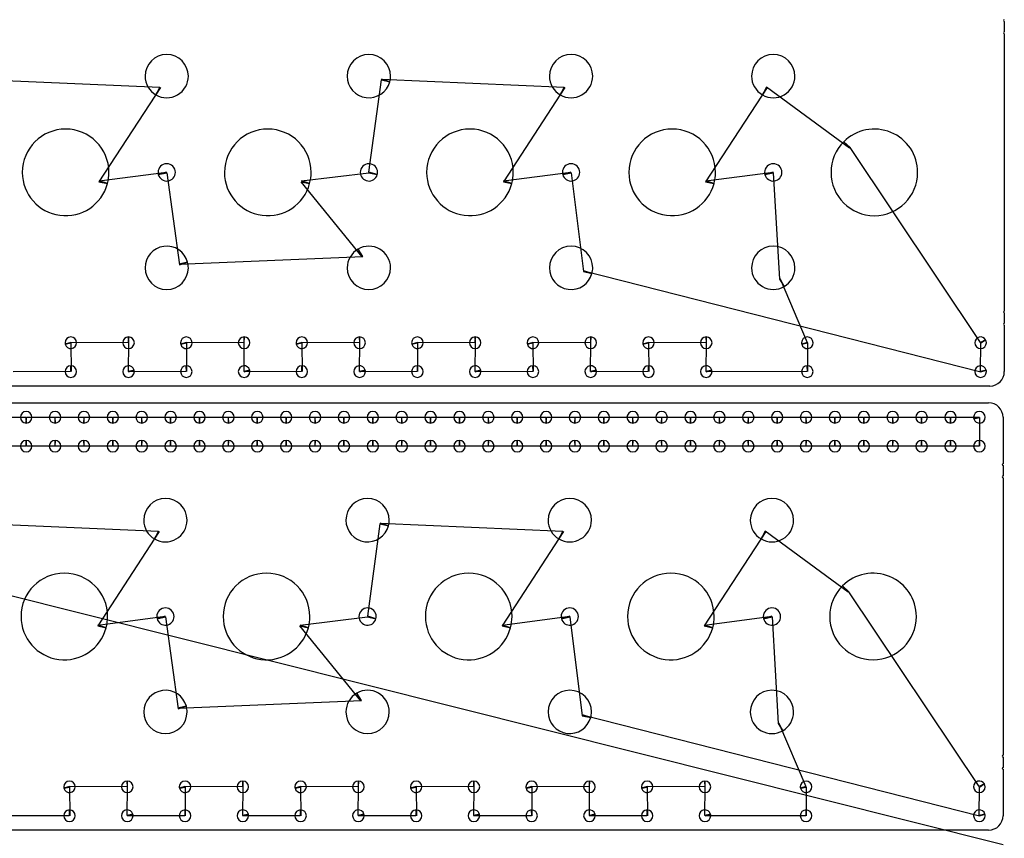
# Model space of a CAD drawing. Header units: inches. Extents: x 1 to 33.5, y 1 to 47.1.
# Tile 8 of 9: x 16.4 to 33.5, y 24.1 to 38.3. Entities that reach past the tile are written whole.
import ezdxf

# ---------------------------------------------------------------- set-up
doc = ezdxf.new("R2010")
doc.units = ezdxf.units.IN
doc.layers.get('0').update_dxf_attribs({"linetype": 'CONTINUOUS'})
doc.layers.add('3', color=7, linetype='CONTINUOUS')
doc.layers.add('9', color=7, linetype='CONTINUOUS')

msp = doc.modelspace()

# ---------------------------------------------------------------- linework, layer by layer
at = {"color": 0, "linetype": 'CONTINUOUS'}
for p, q in [((15.674, 37.249), (18.837, 37.109)), ((22.457, 35.64), (22.671, 37.237)), ((22.674, 37.249), (25.837, 37.109)), ((18.848, 37.103), (17.783, 35.472)), ((25.848, 37.103), (24.783, 35.472)), ((29.348, 37.103), (28.283, 35.472)), ((30.776, 36.053), (29.337, 37.109)), ((33.043, 32.688), (30.785, 36.063)), ((17.786, 35.485), (18.953, 35.64)), ((18.956, 35.627), (19.174, 34.033)), ((21.286, 35.485), (22.453, 35.627)), ((24.786, 35.485), (25.953, 35.64)), ((25.956, 35.627), (26.171, 33.917)), ((28.286, 35.485), (29.453, 35.64)), ((29.456, 35.627), (29.562, 33.783)), ((22.337, 34.173), (21.283, 35.472)), ((19.171, 34.046), (22.348, 34.179)), ((26.174, 33.929), (33.046, 32.18)), ((29.573, 33.789), (30.044, 32.688)), ((18.291, 32.684), (17.294, 32.688)), ((17.296, 32.68), (17.299, 32.184)), ((18.294, 32.188), (18.299, 32.684)), ((20.291, 32.684), (19.294, 32.688)), ((19.296, 32.68), (19.299, 32.184)), ((20.294, 32.188), (20.299, 32.684)), ((22.291, 32.684), (21.294, 32.688)), ((21.296, 32.68), (21.299, 32.184)), ((22.294, 32.188), (22.299, 32.684)), ((24.291, 32.684), (23.294, 32.688)), ((23.296, 32.68), (23.299, 32.184)), ((24.294, 32.188), (24.299, 32.684)), ((26.291, 32.684), (25.294, 32.688)), ((25.296, 32.68), (25.299, 32.184)), ((26.294, 32.188), (26.299, 32.684)), ((28.291, 32.684), (27.294, 32.688)), ((27.296, 32.68), (27.299, 32.184)), ((28.294, 32.188), (28.299, 32.684)), ((30.046, 32.68), (30.049, 32.184)), ((33.044, 32.188), (33.047, 32.68)), ((17.291, 32.184), (16.296, 32.18)), ((19.291, 32.184), (18.296, 32.18)), ((21.291, 32.184), (20.296, 32.18)), ((23.291, 32.184), (22.296, 32.18)), ((25.291, 32.184), (24.296, 32.18)), ((27.291, 32.184), (26.296, 32.18)), ((30.041, 32.184), (28.296, 32.18)), ((16.027, 31.393), (16.518, 31.393)), ((16.527, 31.393), (17.018, 31.393)), ((17.027, 31.393), (17.518, 31.393)), ((17.527, 31.393), (18.018, 31.393)), ((18.027, 31.393), (18.518, 31.393)), ((18.527, 31.393), (19.018, 31.393)), ((19.027, 31.393), (19.518, 31.393)), ((19.527, 31.393), (20.018, 31.393)), ((20.027, 31.393), (20.518, 31.393)), ((20.527, 31.393), (21.018, 31.393)), ((21.027, 31.393), (21.518, 31.393)), ((21.527, 31.393), (22.018, 31.393)), ((22.027, 31.393), (22.518, 31.393)), ((22.527, 31.393), (23.018, 31.393)), ((23.027, 31.393), (23.518, 31.393)), ((23.527, 31.393), (24.018, 31.393)), ((24.027, 31.393), (24.518, 31.393)), ((24.527, 31.393), (25.018, 31.393)), ((25.027, 31.393), (25.518, 31.393)), ((25.527, 31.393), (26.018, 31.393)), ((26.027, 31.393), (26.518, 31.393)), ((26.527, 31.393), (27.018, 31.393)), ((27.027, 31.393), (27.518, 31.393)), ((27.527, 31.393), (28.018, 31.393)), ((28.027, 31.393), (28.518, 31.393)), ((28.527, 31.393), (29.018, 31.393)), ((29.027, 31.393), (29.518, 31.393)), ((29.527, 31.393), (30.018, 31.393)), ((30.027, 31.393), (30.518, 31.393)), ((30.527, 31.393), (31.018, 31.393)), ((31.027, 31.393), (31.518, 31.393)), ((31.527, 31.393), (32.018, 31.393)), ((32.027, 31.393), (32.518, 31.393)), ((32.527, 31.393), (33.021, 31.397)), ((33.024, 31.389), (33.027, 30.893)), ((16.518, 30.893), (16.027, 30.893)), ((17.018, 30.893), (16.527, 30.893)), ((17.518, 30.893), (17.027, 30.893)), ((18.018, 30.893), (17.527, 30.893)), ((18.518, 30.893), (18.027, 30.893)), ((19.018, 30.893), (18.527, 30.893)), ((19.518, 30.893), (19.027, 30.893)), ((20.018, 30.893), (19.527, 30.893)), ((20.518, 30.893), (20.027, 30.893)), ((21.018, 30.893), (20.527, 30.893)), ((21.518, 30.893), (21.027, 30.893)), ((22.018, 30.893), (21.527, 30.893)), ((22.518, 30.893), (22.027, 30.893)), ((23.018, 30.893), (22.527, 30.893)), ((23.518, 30.893), (23.027, 30.893)), ((24.018, 30.893), (23.527, 30.893)), ((24.518, 30.893), (24.027, 30.893)), ((25.018, 30.893), (24.527, 30.893)), ((25.518, 30.893), (25.027, 30.893)), ((26.018, 30.893), (25.527, 30.893)), ((26.518, 30.893), (26.027, 30.893)), ((27.018, 30.893), (26.527, 30.893)), ((27.518, 30.893), (27.027, 30.893)), ((28.018, 30.893), (27.527, 30.893)), ((28.518, 30.893), (28.027, 30.893)), ((29.018, 30.893), (28.527, 30.893)), ((29.518, 30.893), (29.027, 30.893)), ((30.018, 30.893), (29.527, 30.893)), ((30.518, 30.893), (30.027, 30.893)), ((31.018, 30.893), (30.527, 30.893)), ((31.518, 30.893), (31.027, 30.893)), ((32.018, 30.893), (31.527, 30.893)), ((32.518, 30.893), (32.027, 30.893)), ((33.018, 30.893), (32.527, 30.893)), ((15.652, 29.559), (18.814, 29.419)), ((22.435, 27.95), (22.648, 29.546)), ((22.652, 29.559), (25.814, 29.419)), ((33.434, 23.989), (11.814, 29.419)), ((18.826, 29.413), (17.761, 27.782)), ((25.826, 29.413), (24.761, 27.782)), ((29.326, 29.413), (28.261, 27.782)), ((30.754, 28.363), (29.314, 29.419)), ((33.021, 24.998), (30.763, 28.372)), ((17.764, 27.794), (18.931, 27.95)), ((18.934, 27.937), (19.152, 26.343)), ((21.264, 27.794), (22.431, 27.937)), ((24.764, 27.794), (25.931, 27.95)), ((25.934, 27.937), (26.148, 26.226)), ((28.264, 27.794), (29.431, 27.95)), ((29.434, 27.937), (29.54, 26.093)), ((22.314, 26.483), (21.261, 27.782)), ((19.148, 26.356), (22.326, 26.489)), ((26.152, 26.239), (33.024, 24.49)), ((29.551, 26.099), (30.021, 24.998)), ((18.268, 24.994), (17.271, 24.998)), ((17.274, 24.99), (17.277, 24.494)), ((18.272, 24.498), (18.277, 24.994)), ((20.268, 24.994), (19.271, 24.998)), ((19.274, 24.99), (19.277, 24.494)), ((20.272, 24.498), (20.277, 24.994)), ((22.268, 24.994), (21.271, 24.998)), ((21.274, 24.99), (21.277, 24.494)), ((22.272, 24.498), (22.277, 24.994)), ((24.268, 24.994), (23.271, 24.998)), ((23.274, 24.99), (23.277, 24.494)), ((24.272, 24.498), (24.277, 24.994)), ((26.268, 24.994), (25.271, 24.998)), ((25.274, 24.99), (25.277, 24.494)), ((26.272, 24.498), (26.277, 24.994)), ((28.268, 24.994), (27.271, 24.998)), ((27.274, 24.99), (27.277, 24.494)), ((28.272, 24.498), (28.277, 24.994)), ((30.024, 24.99), (30.027, 24.494)), ((33.022, 24.498), (33.025, 24.99)), ((17.268, 24.494), (16.274, 24.49)), ((19.268, 24.494), (18.274, 24.49)), ((21.268, 24.494), (20.274, 24.49)), ((23.268, 24.494), (22.274, 24.49)), ((25.268, 24.494), (24.274, 24.49)), ((27.268, 24.494), (26.274, 24.49)), ((30.018, 24.494), (28.274, 24.49))]:
    msp.add_line(p, q, dxfattribs=at)
at = {"layer": '3', "color": 3, "linetype": 'CONTINUOUS'}
for p, q in [((33.455, 38.248), (33.455, 38.066)), ((33.455, 38.036), (33.455, 33.231)), ((33.455, 33.201), (33.455, 33.019)), ((33.455, 32.989), (33.455, 32.184)), ((33.205, 31.934), (1.385, 31.934)), ((1.363, 31.643), (33.183, 31.643)), ((33.433, 31.393), (33.433, 30.588)), ((33.433, 30.558), (33.433, 30.376)), ((33.433, 30.346), (33.433, 25.541)), ((33.433, 25.511), (33.433, 25.329)), ((33.433, 25.299), (33.433, 24.494)), ((33.183, 24.244), (1.363, 24.244))]:
    msp.add_line(p, q, dxfattribs=at)
for centre, radius, start, end in [((33.455, 38.263), 0.015, 90, 270), ((33.455, 38.051), 0.015, 90, 270), ((18.955, 37.301), 0.375, 360, 180), ((22.455, 37.301), 0.375, 360, 180), ((25.955, 37.301), 0.375, 360, 180), ((29.455, 37.301), 0.375, 360, 180), ((18.955, 37.301), 0.375, 180, 240), ((18.955, 37.301), 0.375, 240, 0), ((22.455, 37.301), 0.375, 180, 345), ((22.455, 37.301), 0.375, 345, 0), ((25.955, 37.301), 0.375, 180, 240), ((25.955, 37.301), 0.375, 240, 0), ((29.455, 37.301), 0.375, 180, 240), ((29.455, 37.301), 0.375, 240, 0), ((17.205, 35.634), 0.75, 360, 180), ((20.705, 35.634), 0.75, 360, 180), ((24.205, 35.634), 0.75, 360, 180), ((27.705, 35.634), 0.75, 360, 180), ((31.205, 35.634), 0.75, 360, 135), ((31.205, 35.634), 0.75, 135, 180), ((17.205, 35.634), 0.75, 180, 345), ((17.205, 35.634), 0.75, 345, 0), ((18.955, 35.634), 0.15, 360, 180), ((18.955, 35.634), 0.15, 180, 195), ((18.955, 35.634), 0.15, 195, 0), ((20.705, 35.634), 0.75, 180, 345), ((20.705, 35.634), 0.75, 345, 0), ((22.455, 35.634), 0.15, 360, 180), ((22.455, 35.634), 0.15, 180, 345), ((22.455, 35.634), 0.15, 345, 0), ((24.205, 35.634), 0.75, 180, 345), ((24.205, 35.634), 0.75, 345, 0), ((25.955, 35.634), 0.15, 360, 180), ((25.955, 35.634), 0.15, 180, 195), ((25.955, 35.634), 0.15, 195, 0), ((27.705, 35.634), 0.75, 180, 345), ((27.705, 35.634), 0.75, 345, 0), ((29.455, 35.634), 0.15, 360, 180), ((29.455, 35.634), 0.15, 180, 195), ((29.455, 35.634), 0.15, 195, 0), ((31.205, 35.634), 0.75, 180, 360), ((18.955, 33.981), 0.375, 15, 180), ((22.455, 33.981), 0.375, 120, 180), ((22.455, 33.981), 0.375, 360, 120), ((25.955, 33.981), 0.375, 360, 180), ((29.455, 33.981), 0.375, 360, 180), ((18.955, 33.981), 0.375, 180, 360), ((18.955, 33.981), 0.375, 360, 15), ((22.455, 33.981), 0.375, 180, 360), ((25.955, 33.981), 0.375, 180, 345), ((25.955, 33.981), 0.375, 345, 0), ((29.455, 33.981), 0.375, 180, 300), ((29.455, 33.981), 0.375, 300, 0), ((33.455, 33.216), 0.015, 90, 270), ((33.455, 33.004), 0.015, 90, 270), ((17.295, 32.684), 0.1, 360, 180), ((18.295, 32.684), 0.1, 90, 180), ((18.295, 32.684), 0.1, 360, 90), ((19.295, 32.684), 0.1, 360, 180), ((20.295, 32.684), 0.1, 90, 180), ((20.295, 32.684), 0.1, 360, 90), ((21.295, 32.684), 0.1, 360, 180), ((22.295, 32.684), 0.1, 90, 180), ((22.295, 32.684), 0.1, 360, 90), ((23.295, 32.684), 0.1, 360, 180), ((24.295, 32.684), 0.1, 90, 180), ((24.295, 32.684), 0.1, 360, 90), ((25.295, 32.684), 0.1, 360, 180), ((26.295, 32.684), 0.1, 90, 180), ((26.295, 32.684), 0.1, 360, 90), ((27.295, 32.684), 0.1, 360, 180), ((28.295, 32.684), 0.1, 90, 180), ((28.295, 32.684), 0.1, 360, 90), ((30.045, 32.684), 0.1, 360, 180), ((33.045, 32.684), 0.1, 30, 180), ((33.045, 32.684), 0.1, 360, 30), ((17.295, 32.684), 0.1, 180, 195), ((17.295, 32.684), 0.1, 195, 0), ((18.295, 32.684), 0.1, 180, 360), ((19.295, 32.684), 0.1, 180, 195), ((19.295, 32.684), 0.1, 195, 0), ((20.295, 32.684), 0.1, 180, 360), ((21.295, 32.684), 0.1, 180, 195), ((21.295, 32.684), 0.1, 195, 0), ((22.295, 32.684), 0.1, 180, 360), ((23.295, 32.684), 0.1, 180, 195), ((23.295, 32.684), 0.1, 195, 0), ((24.295, 32.684), 0.1, 180, 360), ((25.295, 32.684), 0.1, 180, 195), ((25.295, 32.684), 0.1, 195, 0), ((26.295, 32.684), 0.1, 180, 360), ((27.295, 32.684), 0.1, 180, 195), ((27.295, 32.684), 0.1, 195, 0), ((28.295, 32.684), 0.1, 180, 360), ((30.045, 32.684), 0.1, 180, 195), ((30.045, 32.684), 0.1, 195, 0), ((33.045, 32.684), 0.1, 180, 360), ((17.295, 32.184), 0.1, 90, 180), ((17.295, 32.184), 0.1, 360, 90), ((18.295, 32.184), 0.1, 15, 180), ((19.295, 32.184), 0.1, 90, 180), ((19.295, 32.184), 0.1, 360, 90), ((20.295, 32.184), 0.1, 15, 180), ((21.295, 32.184), 0.1, 90, 180), ((21.295, 32.184), 0.1, 360, 90), ((22.295, 32.184), 0.1, 15, 180), ((23.295, 32.184), 0.1, 90, 180), ((23.295, 32.184), 0.1, 360, 90), ((24.295, 32.184), 0.1, 15, 180), ((25.295, 32.184), 0.1, 90, 180), ((25.295, 32.184), 0.1, 360, 90), ((26.295, 32.184), 0.1, 15, 180), ((27.295, 32.184), 0.1, 90, 180), ((27.295, 32.184), 0.1, 360, 90), ((28.295, 32.184), 0.1, 15, 180), ((30.045, 32.184), 0.1, 90, 180), ((30.045, 32.184), 0.1, 360, 90), ((33.045, 32.184), 0.1, 15, 180), ((17.295, 32.184), 0.1, 180, 360), ((18.295, 32.184), 0.1, 180, 360), ((18.295, 32.184), 0.1, 360, 15), ((19.295, 32.184), 0.1, 180, 360), ((20.295, 32.184), 0.1, 180, 360), ((20.295, 32.184), 0.1, 360, 15), ((21.295, 32.184), 0.1, 180, 360), ((22.295, 32.184), 0.1, 180, 360), ((22.295, 32.184), 0.1, 360, 15), ((23.295, 32.184), 0.1, 180, 360), ((24.295, 32.184), 0.1, 180, 360), ((24.295, 32.184), 0.1, 360, 15), ((25.295, 32.184), 0.1, 180, 360), ((26.295, 32.184), 0.1, 180, 360), ((26.295, 32.184), 0.1, 360, 15), ((27.295, 32.184), 0.1, 180, 360), ((28.295, 32.184), 0.1, 180, 360), ((28.295, 32.184), 0.1, 360, 15), ((30.045, 32.184), 0.1, 180, 360), ((33.045, 32.184), 0.1, 180, 360), ((33.045, 32.184), 0.1, 360, 15), ((33.205, 32.184), 0.25, 270, 0), ((33.183, 31.393), 0.25, 0, 90), ((16.523, 31.393), 0.1, 360, 180), ((16.523, 31.393), 0.1, 180, 270), ((16.523, 31.393), 0.1, 270, 0), ((17.023, 31.393), 0.1, 360, 180), ((17.023, 31.393), 0.1, 180, 270), ((17.023, 31.393), 0.1, 270, 0), ((17.523, 31.393), 0.1, 360, 180), ((17.523, 31.393), 0.1, 180, 270), ((17.523, 31.393), 0.1, 270, 0), ((18.023, 31.393), 0.1, 360, 180), ((18.023, 31.393), 0.1, 180, 270), ((18.023, 31.393), 0.1, 270, 0), ((18.523, 31.393), 0.1, 360, 180), ((18.523, 31.393), 0.1, 180, 270), ((18.523, 31.393), 0.1, 270, 0), ((19.023, 31.393), 0.1, 360, 180), ((19.023, 31.393), 0.1, 180, 270), ((19.023, 31.393), 0.1, 270, 0), ((19.523, 31.393), 0.1, 360, 180), ((19.523, 31.393), 0.1, 180, 270), ((19.523, 31.393), 0.1, 270, 0), ((20.023, 31.393), 0.1, 360, 180), ((20.023, 31.393), 0.1, 180, 270), ((20.023, 31.393), 0.1, 270, 0), ((20.523, 31.393), 0.1, 360, 180), ((20.523, 31.393), 0.1, 180, 270), ((20.523, 31.393), 0.1, 270, 0), ((21.023, 31.393), 0.1, 360, 180), ((21.023, 31.393), 0.1, 180, 270), ((21.023, 31.393), 0.1, 270, 0), ((21.523, 31.393), 0.1, 360, 180), ((21.523, 31.393), 0.1, 180, 270), ((21.523, 31.393), 0.1, 270, 0), ((22.023, 31.393), 0.1, 360, 180), ((22.023, 31.393), 0.1, 180, 270), ((22.023, 31.393), 0.1, 270, 0), ((22.523, 31.393), 0.1, 360, 180), ((22.523, 31.393), 0.1, 180, 270), ((22.523, 31.393), 0.1, 270, 0), ((23.023, 31.393), 0.1, 360, 180), ((23.023, 31.393), 0.1, 180, 270), ((23.023, 31.393), 0.1, 270, 0), ((23.523, 31.393), 0.1, 360, 180), ((23.523, 31.393), 0.1, 180, 270), ((23.523, 31.393), 0.1, 270, 0), ((24.023, 31.393), 0.1, 360, 180), ((24.023, 31.393), 0.1, 180, 270), ((24.023, 31.393), 0.1, 270, 0), ((24.523, 31.393), 0.1, 360, 180), ((24.523, 31.393), 0.1, 180, 270), ((24.523, 31.393), 0.1, 270, 0), ((25.023, 31.393), 0.1, 360, 180), ((25.023, 31.393), 0.1, 180, 270), ((25.023, 31.393), 0.1, 270, 0), ((25.523, 31.393), 0.1, 360, 180), ((25.523, 31.393), 0.1, 180, 270), ((25.523, 31.393), 0.1, 270, 0), ((26.023, 31.393), 0.1, 360, 180), ((26.023, 31.393), 0.1, 180, 270), ((26.023, 31.393), 0.1, 270, 0), ((26.523, 31.393), 0.1, 360, 180), ((26.523, 31.393), 0.1, 180, 270), ((26.523, 31.393), 0.1, 270, 0), ((27.023, 31.393), 0.1, 360, 180), ((27.023, 31.393), 0.1, 180, 270), ((27.023, 31.393), 0.1, 270, 0), ((27.523, 31.393), 0.1, 360, 180), ((27.523, 31.393), 0.1, 180, 270), ((27.523, 31.393), 0.1, 270, 0), ((28.023, 31.393), 0.1, 360, 180), ((28.023, 31.393), 0.1, 180, 270), ((28.023, 31.393), 0.1, 270, 0), ((28.523, 31.393), 0.1, 360, 180), ((28.523, 31.393), 0.1, 180, 270), ((28.523, 31.393), 0.1, 270, 0), ((29.023, 31.393), 0.1, 360, 180), ((29.023, 31.393), 0.1, 180, 270), ((29.023, 31.393), 0.1, 270, 0), ((29.523, 31.393), 0.1, 360, 180), ((29.523, 31.393), 0.1, 180, 270), ((29.523, 31.393), 0.1, 270, 0), ((30.023, 31.393), 0.1, 360, 180), ((30.023, 31.393), 0.1, 180, 270), ((30.023, 31.393), 0.1, 270, 0), ((30.523, 31.393), 0.1, 360, 180), ((30.523, 31.393), 0.1, 180, 270), ((30.523, 31.393), 0.1, 270, 0), ((31.023, 31.393), 0.1, 360, 180), ((31.023, 31.393), 0.1, 180, 270), ((31.023, 31.393), 0.1, 270, 0), ((31.523, 31.393), 0.1, 360, 180), ((31.523, 31.393), 0.1, 180, 270), ((31.523, 31.393), 0.1, 270, 0), ((32.023, 31.393), 0.1, 360, 180), ((32.023, 31.393), 0.1, 180, 270), ((32.023, 31.393), 0.1, 270, 0), ((32.523, 31.393), 0.1, 360, 180), ((32.523, 31.393), 0.1, 180, 270), ((32.523, 31.393), 0.1, 270, 0), ((33.023, 31.393), 0.1, 360, 180), ((33.023, 31.393), 0.1, 180, 195), ((33.023, 31.393), 0.1, 195, 0), ((16.523, 30.893), 0.1, 90, 180), ((16.523, 30.893), 0.1, 180, 360), ((16.523, 30.893), 0.1, 360, 90), ((17.023, 30.893), 0.1, 90, 180), ((17.023, 30.893), 0.1, 180, 360), ((17.023, 30.893), 0.1, 360, 90), ((17.523, 30.893), 0.1, 90, 180), ((17.523, 30.893), 0.1, 180, 360), ((17.523, 30.893), 0.1, 360, 90), ((18.023, 30.893), 0.1, 90, 180), ((18.023, 30.893), 0.1, 180, 360), ((18.023, 30.893), 0.1, 360, 90), ((18.523, 30.893), 0.1, 90, 180), ((18.523, 30.893), 0.1, 180, 360), ((18.523, 30.893), 0.1, 360, 90), ((19.023, 30.893), 0.1, 90, 180), ((19.023, 30.893), 0.1, 180, 360), ((19.023, 30.893), 0.1, 360, 90), ((19.523, 30.893), 0.1, 90, 180), ((19.523, 30.893), 0.1, 180, 360), ((19.523, 30.893), 0.1, 360, 90), ((20.023, 30.893), 0.1, 90, 180), ((20.023, 30.893), 0.1, 180, 360), ((20.023, 30.893), 0.1, 360, 90), ((20.523, 30.893), 0.1, 90, 180), ((20.523, 30.893), 0.1, 180, 360), ((20.523, 30.893), 0.1, 360, 90), ((21.023, 30.893), 0.1, 90, 180), ((21.023, 30.893), 0.1, 180, 360), ((21.023, 30.893), 0.1, 360, 90), ((21.523, 30.893), 0.1, 90, 180), ((21.523, 30.893), 0.1, 180, 360), ((21.523, 30.893), 0.1, 360, 90), ((22.023, 30.893), 0.1, 90, 180), ((22.023, 30.893), 0.1, 180, 360), ((22.023, 30.893), 0.1, 360, 90), ((22.523, 30.893), 0.1, 90, 180), ((22.523, 30.893), 0.1, 180, 360), ((22.523, 30.893), 0.1, 360, 90), ((23.023, 30.893), 0.1, 90, 180), ((23.023, 30.893), 0.1, 180, 360), ((23.023, 30.893), 0.1, 360, 90), ((23.523, 30.893), 0.1, 90, 180), ((23.523, 30.893), 0.1, 180, 360), ((23.523, 30.893), 0.1, 360, 90), ((24.023, 30.893), 0.1, 90, 180), ((24.023, 30.893), 0.1, 180, 360), ((24.023, 30.893), 0.1, 360, 90), ((24.523, 30.893), 0.1, 90, 180), ((24.523, 30.893), 0.1, 180, 360), ((24.523, 30.893), 0.1, 360, 90), ((25.023, 30.893), 0.1, 90, 180), ((25.023, 30.893), 0.1, 180, 360), ((25.023, 30.893), 0.1, 360, 90), ((25.523, 30.893), 0.1, 90, 180), ((25.523, 30.893), 0.1, 180, 360), ((25.523, 30.893), 0.1, 360, 90), ((26.023, 30.893), 0.1, 90, 180), ((26.023, 30.893), 0.1, 180, 360), ((26.023, 30.893), 0.1, 360, 90), ((26.523, 30.893), 0.1, 90, 180), ((26.523, 30.893), 0.1, 180, 360), ((26.523, 30.893), 0.1, 360, 90), ((27.023, 30.893), 0.1, 90, 180), ((27.023, 30.893), 0.1, 180, 360), ((27.023, 30.893), 0.1, 360, 90), ((27.523, 30.893), 0.1, 90, 180), ((27.523, 30.893), 0.1, 180, 360), ((27.523, 30.893), 0.1, 360, 90), ((28.023, 30.893), 0.1, 90, 180), ((28.023, 30.893), 0.1, 180, 360), ((28.023, 30.893), 0.1, 360, 90), ((28.523, 30.893), 0.1, 90, 180), ((28.523, 30.893), 0.1, 180, 360), ((28.523, 30.893), 0.1, 360, 90), ((29.023, 30.893), 0.1, 90, 180), ((29.023, 30.893), 0.1, 180, 360), ((29.023, 30.893), 0.1, 360, 90), ((29.523, 30.893), 0.1, 90, 180), ((29.523, 30.893), 0.1, 180, 360), ((29.523, 30.893), 0.1, 360, 90), ((30.023, 30.893), 0.1, 90, 180), ((30.023, 30.893), 0.1, 180, 360), ((30.023, 30.893), 0.1, 360, 90), ((30.523, 30.893), 0.1, 90, 180), ((30.523, 30.893), 0.1, 180, 360), ((30.523, 30.893), 0.1, 360, 90), ((31.023, 30.893), 0.1, 90, 180), ((31.023, 30.893), 0.1, 180, 360), ((31.023, 30.893), 0.1, 360, 90), ((31.523, 30.893), 0.1, 90, 180), ((31.523, 30.893), 0.1, 180, 360), ((31.523, 30.893), 0.1, 360, 90), ((32.023, 30.893), 0.1, 90, 180), ((32.023, 30.893), 0.1, 180, 360), ((32.023, 30.893), 0.1, 360, 90), ((32.523, 30.893), 0.1, 90, 180), ((32.523, 30.893), 0.1, 180, 360), ((32.523, 30.893), 0.1, 360, 90), ((33.023, 30.893), 0.1, 90, 180), ((33.023, 30.893), 0.1, 180, 360), ((33.023, 30.893), 0.1, 360, 90), ((33.433, 30.573), 0.015, 90, 270), ((33.433, 30.361), 0.015, 90, 270), ((18.933, 29.611), 0.375, 360, 180), ((22.433, 29.611), 0.375, 360, 180), ((25.933, 29.611), 0.375, 360, 180), ((29.433, 29.611), 0.375, 360, 180), ((18.933, 29.611), 0.375, 180, 240), ((18.933, 29.611), 0.375, 240, 0), ((22.433, 29.611), 0.375, 180, 345), ((22.433, 29.611), 0.375, 345, 0), ((25.933, 29.611), 0.375, 180, 240), ((25.933, 29.611), 0.375, 240, 0), ((29.433, 29.611), 0.375, 180, 240), ((29.433, 29.611), 0.375, 240, 0), ((17.183, 27.943), 0.75, 360, 180), ((20.683, 27.943), 0.75, 360, 180), ((24.183, 27.943), 0.75, 360, 180), ((27.683, 27.943), 0.75, 360, 180), ((31.183, 27.943), 0.75, 360, 135), ((31.183, 27.943), 0.75, 135, 180), ((18.933, 27.943), 0.15, 360, 180), ((22.433, 27.943), 0.15, 360, 180), ((25.933, 27.943), 0.15, 360, 180), ((29.433, 27.943), 0.15, 360, 180), ((17.183, 27.943), 0.75, 180, 345), ((17.183, 27.943), 0.75, 345, 0), ((18.933, 27.943), 0.15, 180, 195), ((18.933, 27.943), 0.15, 195, 0), ((20.683, 27.943), 0.75, 180, 345), ((20.683, 27.943), 0.75, 345, 0), ((22.433, 27.943), 0.15, 180, 345), ((22.433, 27.943), 0.15, 345, 0), ((24.183, 27.943), 0.75, 180, 345), ((24.183, 27.943), 0.75, 345, 0), ((25.933, 27.943), 0.15, 180, 195), ((25.933, 27.943), 0.15, 195, 0), ((27.683, 27.943), 0.75, 180, 345), ((27.683, 27.943), 0.75, 345, 0), ((29.433, 27.943), 0.15, 180, 195), ((29.433, 27.943), 0.15, 195, 0), ((31.183, 27.943), 0.75, 180, 360), ((18.933, 26.291), 0.375, 15, 180), ((22.433, 26.291), 0.375, 120, 180), ((22.433, 26.291), 0.375, 360, 120), ((25.933, 26.291), 0.375, 360, 180), ((29.433, 26.291), 0.375, 360, 180), ((18.933, 26.291), 0.375, 180, 360), ((18.933, 26.291), 0.375, 360, 15), ((22.433, 26.291), 0.375, 180, 360), ((25.933, 26.291), 0.375, 180, 345), ((25.933, 26.291), 0.375, 345, 0), ((29.433, 26.291), 0.375, 180, 300), ((29.433, 26.291), 0.375, 300, 0), ((33.433, 25.526), 0.015, 90, 270), ((33.433, 25.314), 0.015, 90, 270), ((17.273, 24.994), 0.1, 360, 180), ((18.273, 24.994), 0.1, 90, 180), ((18.273, 24.994), 0.1, 360, 90), ((19.273, 24.994), 0.1, 360, 180), ((20.273, 24.994), 0.1, 90, 180), ((20.273, 24.994), 0.1, 360, 90), ((21.273, 24.994), 0.1, 360, 180), ((22.273, 24.994), 0.1, 90, 180), ((22.273, 24.994), 0.1, 360, 90), ((23.273, 24.994), 0.1, 360, 180), ((24.273, 24.994), 0.1, 90, 180), ((24.273, 24.994), 0.1, 360, 90), ((25.273, 24.994), 0.1, 360, 180), ((26.273, 24.994), 0.1, 90, 180), ((26.273, 24.994), 0.1, 360, 90), ((27.273, 24.994), 0.1, 360, 180), ((28.273, 24.994), 0.1, 90, 180), ((28.273, 24.994), 0.1, 360, 90), ((30.023, 24.994), 0.1, 360, 180), ((33.023, 24.994), 0.1, 30, 180), ((17.273, 24.994), 0.1, 180, 195), ((17.273, 24.994), 0.1, 195, 0), ((18.273, 24.994), 0.1, 180, 360), ((19.273, 24.994), 0.1, 180, 195), ((19.273, 24.994), 0.1, 195, 0), ((20.273, 24.994), 0.1, 180, 360), ((21.273, 24.994), 0.1, 180, 195), ((21.273, 24.994), 0.1, 195, 0), ((22.273, 24.994), 0.1, 180, 360), ((23.273, 24.994), 0.1, 180, 195), ((23.273, 24.994), 0.1, 195, 0), ((24.273, 24.994), 0.1, 180, 360), ((25.273, 24.994), 0.1, 180, 195), ((25.273, 24.994), 0.1, 195, 0), ((26.273, 24.994), 0.1, 180, 360), ((27.273, 24.994), 0.1, 180, 195), ((27.273, 24.994), 0.1, 195, 0), ((28.273, 24.994), 0.1, 180, 360), ((30.023, 24.994), 0.1, 180, 195), ((30.023, 24.994), 0.1, 195, 0), ((33.023, 24.994), 0.1, 180, 360), ((33.023, 24.994), 0.1, 360, 30), ((17.273, 24.494), 0.1, 90, 180), ((17.273, 24.494), 0.1, 360, 90), ((18.273, 24.494), 0.1, 15, 180), ((19.273, 24.494), 0.1, 90, 180), ((19.273, 24.494), 0.1, 360, 90), ((20.273, 24.494), 0.1, 15, 180), ((21.273, 24.494), 0.1, 90, 180), ((21.273, 24.494), 0.1, 360, 90), ((22.273, 24.494), 0.1, 15, 180), ((23.273, 24.494), 0.1, 90, 180), ((23.273, 24.494), 0.1, 360, 90), ((24.273, 24.494), 0.1, 15, 180), ((25.273, 24.494), 0.1, 90, 180), ((25.273, 24.494), 0.1, 360, 90), ((26.273, 24.494), 0.1, 15, 180), ((27.273, 24.494), 0.1, 90, 180), ((27.273, 24.494), 0.1, 360, 90), ((28.273, 24.494), 0.1, 15, 180), ((30.023, 24.494), 0.1, 90, 180), ((30.023, 24.494), 0.1, 360, 90), ((33.023, 24.494), 0.1, 15, 180), ((17.273, 24.494), 0.1, 180, 360), ((18.273, 24.494), 0.1, 180, 360), ((18.273, 24.494), 0.1, 360, 15), ((19.273, 24.494), 0.1, 180, 360), ((20.273, 24.494), 0.1, 180, 360), ((20.273, 24.494), 0.1, 360, 15), ((21.273, 24.494), 0.1, 180, 360), ((22.273, 24.494), 0.1, 180, 360), ((22.273, 24.494), 0.1, 360, 15), ((23.273, 24.494), 0.1, 180, 360), ((24.273, 24.494), 0.1, 180, 360), ((24.273, 24.494), 0.1, 360, 15), ((25.273, 24.494), 0.1, 180, 360), ((26.273, 24.494), 0.1, 180, 360), ((26.273, 24.494), 0.1, 360, 15), ((27.273, 24.494), 0.1, 180, 360), ((28.273, 24.494), 0.1, 180, 360), ((28.273, 24.494), 0.1, 360, 15), ((30.023, 24.494), 0.1, 180, 360), ((33.023, 24.494), 0.1, 180, 360), ((33.023, 24.494), 0.1, 360, 15), ((33.183, 24.494), 0.25, 270, 0)]:
    msp.add_arc(centre, radius, start, end, dxfattribs=at)
at = {"layer": '9', "color": 9, "linetype": 'CONTINUOUS'}
for p, q in [((22.671, 37.237), (22.817, 37.204)), ((22.817, 37.204), (22.674, 37.249)), ((18.837, 37.109), (18.767, 36.976)), ((18.767, 36.976), (18.848, 37.103)), ((25.837, 37.109), (25.767, 36.976)), ((25.767, 36.976), (25.848, 37.103)), ((29.337, 37.109), (29.267, 36.976)), ((29.267, 36.976), (29.348, 37.103)), ((30.785, 36.063), (30.675, 36.164)), ((30.675, 36.164), (30.776, 36.053)), ((18.953, 35.64), (18.81, 35.595)), ((18.81, 35.595), (18.956, 35.627)), ((22.453, 35.627), (22.6, 35.595)), ((22.6, 35.595), (22.457, 35.64)), ((25.953, 35.64), (25.81, 35.595)), ((25.81, 35.595), (25.956, 35.627)), ((29.453, 35.64), (29.31, 35.595)), ((29.31, 35.595), (29.456, 35.627)), ((17.783, 35.472), (17.929, 35.439)), ((17.929, 35.439), (17.786, 35.485)), ((21.283, 35.472), (21.429, 35.439)), ((21.429, 35.439), (21.286, 35.485)), ((24.783, 35.472), (24.929, 35.439)), ((24.929, 35.439), (24.786, 35.485)), ((28.283, 35.472), (28.429, 35.439)), ((28.429, 35.439), (28.286, 35.485)), ((22.348, 34.179), (22.267, 34.306)), ((22.267, 34.306), (22.337, 34.173)), ((19.317, 34.078), (19.171, 34.046)), ((19.174, 34.033), (19.317, 34.078)), ((26.317, 33.884), (26.174, 33.929)), ((26.171, 33.917), (26.317, 33.884)), ((29.562, 33.783), (29.642, 33.656)), ((29.642, 33.656), (29.573, 33.789)), ((18.295, 32.784), (18.291, 32.684)), ((18.299, 32.684), (18.295, 32.784)), ((20.295, 32.784), (20.291, 32.684)), ((20.299, 32.684), (20.295, 32.784)), ((22.295, 32.784), (22.291, 32.684)), ((22.299, 32.684), (22.295, 32.784)), ((24.295, 32.784), (24.291, 32.684)), ((24.299, 32.684), (24.295, 32.784)), ((26.295, 32.784), (26.291, 32.684)), ((26.299, 32.684), (26.295, 32.784)), ((28.295, 32.784), (28.291, 32.684)), ((28.299, 32.684), (28.295, 32.784)), ((33.132, 32.734), (33.043, 32.688)), ((33.047, 32.68), (33.132, 32.734)), ((17.294, 32.688), (17.198, 32.658)), ((17.198, 32.658), (17.296, 32.68)), ((19.294, 32.688), (19.198, 32.658)), ((19.198, 32.658), (19.296, 32.68)), ((21.294, 32.688), (21.198, 32.658)), ((21.198, 32.658), (21.296, 32.68)), ((23.294, 32.688), (23.198, 32.658)), ((23.198, 32.658), (23.296, 32.68)), ((25.294, 32.688), (25.198, 32.658)), ((25.198, 32.658), (25.296, 32.68)), ((27.294, 32.688), (27.198, 32.658)), ((27.198, 32.658), (27.296, 32.68)), ((30.044, 32.688), (29.948, 32.658)), ((29.948, 32.658), (30.046, 32.68)), ((17.295, 32.284), (17.291, 32.184)), ((17.299, 32.184), (17.295, 32.284)), ((19.295, 32.284), (19.291, 32.184)), ((19.299, 32.184), (19.295, 32.284)), ((21.295, 32.284), (21.291, 32.184)), ((21.299, 32.184), (21.295, 32.284)), ((23.295, 32.284), (23.291, 32.184)), ((23.299, 32.184), (23.295, 32.284)), ((25.295, 32.284), (25.291, 32.184)), ((25.299, 32.184), (25.295, 32.284)), ((27.295, 32.284), (27.291, 32.184)), ((27.299, 32.184), (27.295, 32.284)), ((30.045, 32.284), (30.041, 32.184)), ((30.049, 32.184), (30.045, 32.284)), ((18.391, 32.21), (18.294, 32.188)), ((18.296, 32.18), (18.391, 32.21)), ((20.391, 32.21), (20.294, 32.188)), ((20.296, 32.18), (20.391, 32.21)), ((22.391, 32.21), (22.294, 32.188)), ((22.296, 32.18), (22.391, 32.21)), ((24.391, 32.21), (24.294, 32.188)), ((24.296, 32.18), (24.391, 32.21)), ((26.391, 32.21), (26.294, 32.188)), ((26.296, 32.18), (26.391, 32.21)), ((28.391, 32.21), (28.294, 32.188)), ((28.296, 32.18), (28.391, 32.21)), ((33.141, 32.21), (33.044, 32.188)), ((33.046, 32.18), (33.141, 32.21)), ((16.518, 31.393), (16.523, 31.293)), ((16.523, 31.293), (16.527, 31.393)), ((17.018, 31.393), (17.023, 31.293)), ((17.023, 31.293), (17.027, 31.393)), ((17.518, 31.393), (17.523, 31.293)), ((17.523, 31.293), (17.527, 31.393)), ((18.018, 31.393), (18.023, 31.293)), ((18.023, 31.293), (18.027, 31.393)), ((18.518, 31.393), (18.523, 31.293)), ((18.523, 31.293), (18.527, 31.393)), ((19.018, 31.393), (19.023, 31.293)), ((19.023, 31.293), (19.027, 31.393)), ((19.518, 31.393), (19.523, 31.293)), ((19.523, 31.293), (19.527, 31.393)), ((20.018, 31.393), (20.023, 31.293)), ((20.023, 31.293), (20.027, 31.393)), ((20.518, 31.393), (20.523, 31.293)), ((20.523, 31.293), (20.527, 31.393)), ((21.018, 31.393), (21.023, 31.293)), ((21.023, 31.293), (21.027, 31.393)), ((21.518, 31.393), (21.523, 31.293)), ((21.523, 31.293), (21.527, 31.393)), ((22.018, 31.393), (22.023, 31.293)), ((22.023, 31.293), (22.027, 31.393)), ((22.518, 31.393), (22.523, 31.293)), ((22.523, 31.293), (22.527, 31.393)), ((23.018, 31.393), (23.023, 31.293)), ((23.023, 31.293), (23.027, 31.393)), ((23.518, 31.393), (23.523, 31.293)), ((23.523, 31.293), (23.527, 31.393)), ((24.018, 31.393), (24.023, 31.293)), ((24.023, 31.293), (24.027, 31.393)), ((24.518, 31.393), (24.523, 31.293)), ((24.523, 31.293), (24.527, 31.393)), ((25.018, 31.393), (25.023, 31.293)), ((25.023, 31.293), (25.027, 31.393)), ((25.518, 31.393), (25.523, 31.293)), ((25.523, 31.293), (25.527, 31.393)), ((26.018, 31.393), (26.023, 31.293)), ((26.023, 31.293), (26.027, 31.393)), ((26.518, 31.393), (26.523, 31.293)), ((26.523, 31.293), (26.527, 31.393)), ((27.018, 31.393), (27.023, 31.293)), ((27.023, 31.293), (27.027, 31.393)), ((27.518, 31.393), (27.523, 31.293)), ((27.523, 31.293), (27.527, 31.393)), ((28.018, 31.393), (28.023, 31.293)), ((28.023, 31.293), (28.027, 31.393)), ((28.518, 31.393), (28.523, 31.293)), ((28.523, 31.293), (28.527, 31.393)), ((29.018, 31.393), (29.023, 31.293)), ((29.023, 31.293), (29.027, 31.393)), ((29.518, 31.393), (29.523, 31.293)), ((29.523, 31.293), (29.527, 31.393)), ((30.018, 31.393), (30.023, 31.293)), ((30.023, 31.293), (30.027, 31.393)), ((30.518, 31.393), (30.523, 31.293)), ((30.523, 31.293), (30.527, 31.393)), ((31.018, 31.393), (31.023, 31.293)), ((31.023, 31.293), (31.027, 31.393)), ((31.518, 31.393), (31.523, 31.293)), ((31.523, 31.293), (31.527, 31.393)), ((32.018, 31.393), (32.023, 31.293)), ((32.023, 31.293), (32.027, 31.393)), ((32.518, 31.393), (32.523, 31.293)), ((32.523, 31.293), (32.527, 31.393)), ((33.021, 31.397), (32.926, 31.367)), ((32.926, 31.367), (33.024, 31.389)), ((16.523, 30.993), (16.518, 30.893)), ((16.527, 30.893), (16.523, 30.993)), ((17.023, 30.993), (17.018, 30.893)), ((17.027, 30.893), (17.023, 30.993)), ((17.523, 30.993), (17.518, 30.893)), ((17.527, 30.893), (17.523, 30.993)), ((18.023, 30.993), (18.018, 30.893)), ((18.027, 30.893), (18.023, 30.993)), ((18.523, 30.993), (18.518, 30.893)), ((18.527, 30.893), (18.523, 30.993)), ((19.023, 30.993), (19.018, 30.893)), ((19.027, 30.893), (19.023, 30.993)), ((19.523, 30.993), (19.518, 30.893)), ((19.527, 30.893), (19.523, 30.993)), ((20.023, 30.993), (20.018, 30.893)), ((20.027, 30.893), (20.023, 30.993)), ((20.523, 30.993), (20.518, 30.893)), ((20.527, 30.893), (20.523, 30.993)), ((21.023, 30.993), (21.018, 30.893)), ((21.027, 30.893), (21.023, 30.993)), ((21.523, 30.993), (21.518, 30.893)), ((21.527, 30.893), (21.523, 30.993)), ((22.023, 30.993), (22.018, 30.893)), ((22.027, 30.893), (22.023, 30.993)), ((22.523, 30.993), (22.518, 30.893)), ((22.527, 30.893), (22.523, 30.993)), ((23.023, 30.993), (23.018, 30.893)), ((23.027, 30.893), (23.023, 30.993)), ((23.523, 30.993), (23.518, 30.893)), ((23.527, 30.893), (23.523, 30.993)), ((24.023, 30.993), (24.018, 30.893)), ((24.027, 30.893), (24.023, 30.993)), ((24.523, 30.993), (24.518, 30.893)), ((24.527, 30.893), (24.523, 30.993)), ((25.023, 30.993), (25.018, 30.893)), ((25.027, 30.893), (25.023, 30.993)), ((25.523, 30.993), (25.518, 30.893)), ((25.527, 30.893), (25.523, 30.993)), ((26.023, 30.993), (26.018, 30.893)), ((26.027, 30.893), (26.023, 30.993)), ((26.523, 30.993), (26.518, 30.893)), ((26.527, 30.893), (26.523, 30.993)), ((27.023, 30.993), (27.018, 30.893)), ((27.027, 30.893), (27.023, 30.993)), ((27.523, 30.993), (27.518, 30.893)), ((27.527, 30.893), (27.523, 30.993)), ((28.023, 30.993), (28.018, 30.893)), ((28.027, 30.893), (28.023, 30.993)), ((28.523, 30.993), (28.518, 30.893)), ((28.527, 30.893), (28.523, 30.993)), ((29.023, 30.993), (29.018, 30.893)), ((29.027, 30.893), (29.023, 30.993)), ((29.523, 30.993), (29.518, 30.893)), ((29.527, 30.893), (29.523, 30.993)), ((30.023, 30.993), (30.018, 30.893)), ((30.027, 30.893), (30.023, 30.993)), ((30.523, 30.993), (30.518, 30.893)), ((30.527, 30.893), (30.523, 30.993)), ((31.023, 30.993), (31.018, 30.893)), ((31.027, 30.893), (31.023, 30.993)), ((31.523, 30.993), (31.518, 30.893)), ((31.527, 30.893), (31.523, 30.993)), ((32.023, 30.993), (32.018, 30.893)), ((32.027, 30.893), (32.023, 30.993)), ((32.523, 30.993), (32.518, 30.893)), ((32.527, 30.893), (32.523, 30.993)), ((33.023, 30.993), (33.018, 30.893)), ((33.027, 30.893), (33.023, 30.993)), ((22.648, 29.546), (22.795, 29.514)), ((22.795, 29.514), (22.652, 29.559)), ((18.814, 29.419), (18.745, 29.286)), ((18.745, 29.286), (18.826, 29.413)), ((25.814, 29.419), (25.745, 29.286)), ((25.745, 29.286), (25.826, 29.413)), ((29.314, 29.419), (29.245, 29.286)), ((29.245, 29.286), (29.326, 29.413)), ((30.763, 28.372), (30.652, 28.474)), ((30.652, 28.474), (30.754, 28.363)), ((17.907, 27.749), (17.764, 27.794)), ((18.931, 27.95), (18.788, 27.905)), ((18.788, 27.905), (18.934, 27.937)), ((21.407, 27.749), (21.264, 27.794)), ((22.431, 27.937), (22.578, 27.905)), ((22.578, 27.905), (22.435, 27.95)), ((24.907, 27.749), (24.764, 27.794)), ((25.931, 27.95), (25.788, 27.905)), ((25.788, 27.905), (25.934, 27.937)), ((28.407, 27.749), (28.264, 27.794)), ((29.431, 27.95), (29.288, 27.905)), ((29.288, 27.905), (29.434, 27.937)), ((17.761, 27.782), (17.907, 27.749)), ((21.261, 27.782), (21.407, 27.749)), ((24.761, 27.782), (24.907, 27.749)), ((28.261, 27.782), (28.407, 27.749)), ((22.326, 26.489), (22.245, 26.616)), ((22.245, 26.616), (22.314, 26.483)), ((19.295, 26.388), (19.148, 26.356)), ((19.152, 26.343), (19.295, 26.388)), ((26.148, 26.226), (26.295, 26.194)), ((26.295, 26.194), (26.152, 26.239)), ((29.54, 26.093), (29.62, 25.966)), ((29.62, 25.966), (29.551, 26.099)), ((18.273, 25.094), (18.268, 24.994)), ((18.277, 24.994), (18.273, 25.094)), ((20.273, 25.094), (20.268, 24.994)), ((20.277, 24.994), (20.273, 25.094)), ((22.273, 25.094), (22.268, 24.994)), ((22.277, 24.994), (22.273, 25.094)), ((24.273, 25.094), (24.268, 24.994)), ((24.277, 24.994), (24.273, 25.094)), ((26.273, 25.094), (26.268, 24.994)), ((26.277, 24.994), (26.273, 25.094)), ((28.273, 25.094), (28.268, 24.994)), ((28.277, 24.994), (28.273, 25.094)), ((17.271, 24.998), (17.176, 24.968)), ((17.176, 24.968), (17.274, 24.99)), ((19.271, 24.998), (19.176, 24.968)), ((19.176, 24.968), (19.274, 24.99)), ((21.271, 24.998), (21.176, 24.968)), ((21.176, 24.968), (21.274, 24.99)), ((23.271, 24.998), (23.176, 24.968)), ((23.176, 24.968), (23.274, 24.99)), ((25.271, 24.998), (25.176, 24.968)), ((25.176, 24.968), (25.274, 24.99)), ((27.271, 24.998), (27.176, 24.968)), ((27.176, 24.968), (27.274, 24.99)), ((30.021, 24.998), (29.926, 24.968)), ((29.926, 24.968), (30.024, 24.99)), ((33.109, 25.044), (33.021, 24.998)), ((33.025, 24.99), (33.109, 25.044)), ((17.273, 24.594), (17.268, 24.494)), ((17.277, 24.494), (17.273, 24.594)), ((19.273, 24.594), (19.268, 24.494)), ((19.277, 24.494), (19.273, 24.594)), ((21.273, 24.594), (21.268, 24.494)), ((21.277, 24.494), (21.273, 24.594)), ((23.273, 24.594), (23.268, 24.494)), ((23.277, 24.494), (23.273, 24.594)), ((25.273, 24.594), (25.268, 24.494)), ((25.277, 24.494), (25.273, 24.594)), ((27.273, 24.594), (27.268, 24.494)), ((27.277, 24.494), (27.273, 24.594)), ((30.023, 24.594), (30.018, 24.494)), ((30.027, 24.494), (30.023, 24.594)), ((18.369, 24.52), (18.272, 24.498)), ((18.274, 24.49), (18.369, 24.52)), ((20.369, 24.52), (20.272, 24.498)), ((20.274, 24.49), (20.369, 24.52)), ((22.369, 24.52), (22.272, 24.498)), ((22.274, 24.49), (22.369, 24.52)), ((24.369, 24.52), (24.272, 24.498)), ((24.274, 24.49), (24.369, 24.52)), ((26.369, 24.52), (26.272, 24.498)), ((26.274, 24.49), (26.369, 24.52)), ((28.369, 24.52), (28.272, 24.498)), ((28.274, 24.49), (28.369, 24.52)), ((33.119, 24.52), (33.022, 24.498)), ((33.024, 24.49), (33.119, 24.52))]:
    msp.add_line(p, q, dxfattribs=at)

doc.saveas('drawing.dxf')
